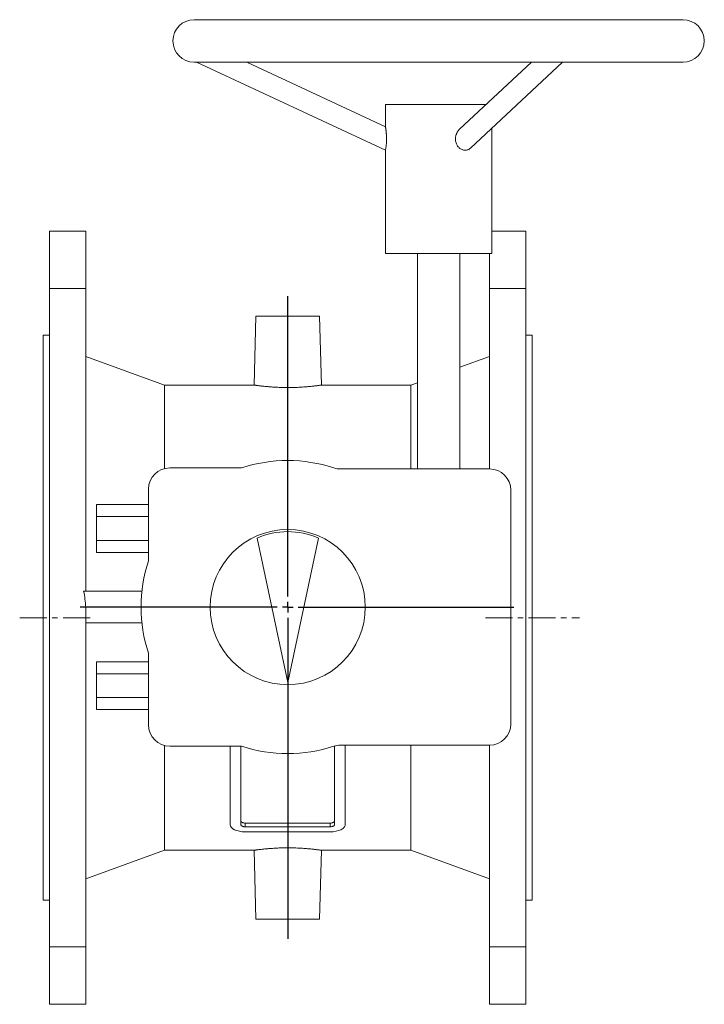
# Model space of a CAD drawing. Header units: millimetres. Extents: x -37 to 911, y -96 to 730.
# Tile 5 of 5: x 589 to 911, y 266 to 730. Entities that reach past the tile are written whole.
import ezdxf

# ---------------------------------------------------------------- set-up
doc = ezdxf.new("R2010")
doc.units = ezdxf.units.MM
doc.linetypes.add('CENTERX2', pattern=[20.32, 12.7, -2.54, 2.54, -2.54])
doc.layers.add('FORMAT', color=7, linetype='Continuous')

# ---------------------------------------------------------------- blocks, each defined once
blk = doc.blocks.new('SW_CENTERMARKSYMBOL_1')
at = {"layer": 'FORMAT', "color": 0}
for p, q in [((0, 5), (0, 146.33)), ((-5, 0), (-97.62, 0)), ((0, 0), (-2.5, 0)), ((0, 0), (0, 2.5)), ((0, 0), (0, -2.5)), ((0, 0), (2.5, 0)), ((5, 0), (106.38, 0)), ((0, -5), (0, -156.12))]:
    blk.add_line(p, q, dxfattribs=at)

msp = doc.modelspace()

# ---------------------------------------------------------------- linework, layer by layer
at = {"color": 7, "linetype": 'Continuous', "lineweight": 15}
for p, q in [((901.07, 729.78), (671.07, 729.78)), ((671.07, 709.78), (901.07, 709.78)), ((672.19, 709.78), (761.07, 668.33)), ((761.07, 679.37), (695.86, 709.78)), ((829.76, 709.78), (795.93, 678.22)), ((801.04, 669.32), (844.42, 709.78)), ((761.07, 689.78), (761.07, 679.36)), ((761.07, 689.78), (808.32, 689.78)), ((811.07, 619.78), (811.07, 678.67)), ((761.07, 668.33), (761.07, 619.78)), ((620.07, 630.28), (603.07, 630.28)), ((603.07, 603.2), (603.07, 630.28)), ((620.07, 603.2), (620.07, 630.28)), ((811.07, 630.28), (827.07, 630.28)), ((827.07, 603.2), (827.07, 630.28)), ((761.07, 619.78), (811.07, 619.78)), ((776.07, 619.78), (776.07, 518.28)), ((796.07, 518.28), (796.07, 619.78)), ((810.07, 603.2), (810.07, 619.78)), ((603.07, 293.36), (603.07, 603.2)), ((620.07, 603.2), (603.07, 603.2)), ((620.07, 460.78), (620.07, 603.2)), ((810.07, 518.28), (810.07, 603.2)), ((810.07, 603.2), (827.07, 603.2)), ((827.07, 293.36), (827.07, 603.2)), ((700.07, 590.28), (699.22, 557.78)), ((700.07, 590.28), (730.07, 590.28)), ((730.92, 557.78), (730.07, 590.28)), ((603.07, 581.28), (600.07, 581.28)), ((600.07, 315.28), (600.07, 581.28)), ((830.07, 581.28), (827.07, 581.28)), ((830.07, 315.28), (830.07, 581.28)), ((657.16, 557.78), (620.07, 571.28)), ((810.07, 571.28), (796.07, 566.18)), ((699.23, 557.78), (657.16, 557.78)), ((657.16, 518.48), (657.16, 557.78)), ((772.98, 557.78), (730.91, 557.78)), ((776.07, 558.9), (772.98, 557.78)), ((772.98, 518.28), (772.98, 557.78)), ((693.37, 518.78), (659.57, 518.78)), ((810.07, 518.28), (739.89, 518.28)), ((649.57, 508.78), (649.57, 474.98)), ((820.07, 398.28), (820.07, 508.28)), ((625.07, 495.92), (625.07, 501.56)), ((649.57, 501.56), (625.07, 501.56)), ((625.07, 484.64), (625.07, 495.92)), ((649.57, 495.92), (625.07, 495.92)), ((649.57, 484.64), (625.07, 484.64)), ((625.07, 479), (625.07, 484.64)), ((715.07, 417.78), (700.63, 485.71)), ((715.07, 417.78), (729.51, 485.71)), ((649.57, 479), (625.07, 479)), ((619.07, 460.78), (646.48, 460.78)), ((620.07, 293.36), (620.07, 453.28)), ((620.07, 445.78), (646.48, 445.78)), ((649.57, 431.58), (649.57, 397.78)), ((649.57, 427.56), (625.07, 427.56)), ((625.07, 421.92), (625.07, 427.56)), ((649.57, 421.92), (625.07, 421.92)), ((625.07, 410.64), (625.07, 421.92)), ((649.57, 410.64), (625.07, 410.64)), ((625.07, 405), (625.07, 410.64)), ((649.57, 405), (625.07, 405)), ((657.16, 338.78), (657.16, 388.07)), ((659.57, 387.78), (693.37, 387.78)), ((688.07, 350.83), (688.07, 387.78)), ((693.07, 350.83), (693.07, 387.78)), ((737.07, 387.87), (737.07, 350.83)), ((739.89, 388.28), (810.07, 388.28)), ((742.07, 388.28), (742.07, 350.83)), ((772.98, 338.78), (772.98, 388.28)), ((810.07, 293.36), (810.07, 388.28)), ((735.07, 351.6), (695.07, 351.6)), ((735.07, 349.83), (695.07, 349.83)), ((735.07, 347.47), (695.07, 347.47)), ((620.07, 325.28), (657.16, 338.78)), ((657.16, 338.78), (699.23, 338.78)), ((699.22, 338.78), (700.07, 306.28)), ((730.07, 306.28), (730.92, 338.78)), ((730.91, 338.78), (772.98, 338.78)), ((772.98, 338.78), (810.07, 325.28)), ((600.07, 315.28), (603.07, 315.28)), ((827.07, 315.28), (830.07, 315.28)), ((700.07, 306.28), (730.07, 306.28)), ((620.07, 293.36), (603.07, 293.36)), ((603.07, 293.36), (603.07, 266.28)), ((620.07, 293.36), (620.07, 266.28)), ((810.07, 293.36), (827.07, 293.36)), ((810.07, 293.36), (810.07, 266.28)), ((827.07, 293.36), (827.07, 266.28)), ((620.07, 266.28), (603.07, 266.28)), ((810.07, 266.28), (827.07, 266.28))]:
    msp.add_line(p, q, dxfattribs=at)
at = {"color": 8, "linetype": 'Continuous', "lineweight": 0}
for p, q in [((695.07, 351.6), (695.07, 349.83)), ((735.07, 351.6), (735.07, 349.83))]:
    msp.add_line(p, q, dxfattribs=at)
at = {"color": 7, "linetype": 'Continuous', "lineweight": 15}
msp.add_circle((715.07, 453.28), 36.5, dxfattribs=at)
for centre, radius, start, end in [((671.07, 719.78), 10, 90, 270), ((901.07, 719.78), 10, 270, 90), ((715.07, 453.28), 69, 71.6893, 108.3274), ((659.57, 508.78), 10, 90, 180), ((739.89, 528.28), 10, 251.6893, 270), ((810.07, 508.28), 10, 0, 90), ((715.07, 453.28), 35.5, 66, 114), ((715.07, 453.28), 69, 161.6726, 198.3274), ((659.57, 397.78), 10, 180, 270), ((810.07, 398.28), 10, 270, 0), ((715.07, 453.28), 69, 251.6726, 288.3107), ((739.89, 378.28), 10, 90, 108.3107)]:
    msp.add_arc(centre, radius, start, end, dxfattribs=at)
msp.add_ellipse((180.85, 448.28), major_axis=(439.41, 0), ratio=0.386878, start_param=0.029416, end_param=0.073596, dxfattribs=at)
for points, knots in [([(761.07, 668.33), (761.07, 668.35), (761.08, 668.37), (761.12, 668.58), (761.18, 668.91), (761.25, 669.36), (761.34, 669.93), (761.42, 670.58), (761.49, 671.32), (761.54, 672.13), (761.57, 673), (761.58, 673.92), (761.56, 674.7), (761.53, 675.33), (761.5, 675.81), (761.46, 676.27), (761.42, 676.74), (761.38, 677.18), (761.33, 677.6), (761.28, 677.97), (761.23, 678.32), (761.19, 678.63), (761.14, 678.93), (761.1, 679.18), (761.07, 679.34), (761.07, 679.35), (761.07, 679.36)], [0, 0, 0, 0, 0.048817, 0.099055, 0.14787, 0.19809, 0.247156, 0.297582, 0.347857, 0.399444, 0.45264, 0.507144, 0.565087, 0.594805, 0.624523, 0.655732, 0.68694, 0.719079, 0.751216, 0.781842, 0.812465, 0.844308, 0.876143, 0.919629, 0.96433, 1, 1, 1, 1]), ([(793.99, 673.62), (793.99, 673.79), (794, 674.13), (794.07, 674.65), (794.17, 675.16), (794.32, 675.67), (794.5, 676.15), (794.72, 676.62), (794.97, 677.07), (795.26, 677.49), (795.58, 677.87), (795.8, 678.12), (795.93, 678.22), (795.93, 678.22)], [0, 0, 0, 0, 0.099052, 0.198108, 0.300075, 0.402045, 0.501068, 0.60009, 0.702019, 0.803941, 0.901937, 0.99992, 1, 1, 1, 1]), ([(801.04, 669.32), (800.87, 669.18), (800.52, 668.88), (799.9, 668.57), (799.22, 668.37), (798.51, 668.31), (797.79, 668.39), (797.09, 668.61), (796.41, 668.95), (795.78, 669.41), (795.23, 669.98), (794.76, 670.65), (794.39, 671.39), (794.15, 672.15), (794.01, 672.9), (794, 673.38), (793.99, 673.62)], [0, 0, 0, 0, 0.0656176, 0.1418633, 0.2138512, 0.2879556, 0.3594627, 0.4330439, 0.5045643, 0.5781321, 0.6501654, 0.7241926, 0.7980883, 0.873906, 0.9364635, 1, 1, 1, 1]), ([(703.9, 557.2), (703.6, 557.23), (702.99, 557.29), (702.17, 557.39), (701.44, 557.48), (700.8, 557.56), (700.27, 557.63), (699.84, 557.69), (699.51, 557.74), (699.31, 557.77), (699.22, 557.78), (699.23, 557.78), (699.23, 557.78)], [0, 0, 0, 0, 0.10542, 0.21084, 0.31931, 0.427779, 0.533205, 0.63863, 0.747154, 0.855677, 0.960484, 1, 1, 1, 1]), ([(730.91, 557.78), (730.91, 557.78), (730.93, 557.78), (730.85, 557.77), (730.66, 557.74), (730.36, 557.7), (729.95, 557.64), (729.43, 557.57), (728.82, 557.49), (728.12, 557.41), (727.31, 557.31), (726.41, 557.21), (725.44, 557.12), (724.4, 557.02), (723.28, 556.93), (722.1, 556.85), (720.87, 556.77), (719.61, 556.71), (718.3, 556.67), (716.98, 556.63), (715.65, 556.62), (714.33, 556.62), (713, 556.64), (711.69, 556.67), (710.41, 556.72), (709.17, 556.78), (707.96, 556.85), (706.92, 556.93), (706.03, 557), (705.29, 557.06), (704.58, 557.13), (704.13, 557.17), (703.9, 557.2)], [0, 0, 0, 0, 0.008462, 0.04479, 0.079847, 0.114904, 0.150974, 0.187043, 0.222213, 0.257383, 0.293558, 0.329734, 0.365174, 0.400614, 0.437085, 0.473555, 0.50895, 0.544344, 0.580789, 0.617233, 0.652257, 0.68728, 0.723333, 0.759385, 0.794236, 0.829087, 0.864935, 0.900784, 0.925419, 0.950055, 0.975027, 1, 1, 1, 1]), ([(695.07, 351.6), (694.94, 351.6), (694.8, 351.61), (694.54, 351.64), (694.41, 351.66), (694.17, 351.71), (694.05, 351.74), (693.84, 351.81), (693.73, 351.85), (693.46, 351.99), (693.32, 352.1), (693.17, 352.28), (693.13, 352.34), (693.08, 352.47), (693.07, 352.53), (693.07, 352.6)], [0, 0, 0, 0, 0.125, 0.125, 0.25, 0.25, 0.375, 0.375, 0.5, 0.5, 0.75, 0.75, 0.875, 0.875, 1, 1, 1, 1]), ([(737.07, 352.6), (737.07, 352.53), (737.06, 352.47), (737.01, 352.34), (736.97, 352.28), (736.87, 352.16), (736.81, 352.1), (736.67, 352), (736.59, 351.95), (736.41, 351.85), (736.31, 351.81), (736.09, 351.74), (735.97, 351.71), (735.61, 351.63), (735.34, 351.6), (735.07, 351.6)], [0, 0, 0, 0, 0.125, 0.125, 0.25, 0.25, 0.375, 0.375, 0.5, 0.5, 0.625, 0.625, 0.75, 0.75, 1, 1, 1, 1]), ([(688.07, 350.83), (688.07, 349.91), (688.8, 349.05), (690.71, 348.14), (691.48, 347.89), (693.19, 347.56), (694.12, 347.47), (695.07, 347.47)], [0, 0, 0, 0, 0.5, 0.5, 0.75, 0.75, 1, 1, 1, 1]), ([(695.07, 349.83), (694.94, 349.83), (694.8, 349.84), (694.54, 349.87), (694.41, 349.89), (694.17, 349.94), (694.05, 349.97), (693.84, 350.04), (693.73, 350.08), (693.46, 350.22), (693.32, 350.33), (693.17, 350.51), (693.13, 350.57), (693.08, 350.7), (693.07, 350.77), (693.07, 350.83)], [0, 0, 0, 0, 0.125, 0.125, 0.25, 0.25, 0.375, 0.375, 0.5, 0.5, 0.75, 0.75, 0.875, 0.875, 1, 1, 1, 1]), ([(737.07, 350.83), (737.07, 350.77), (737.06, 350.7), (737.01, 350.58), (736.97, 350.51), (736.87, 350.39), (736.81, 350.34), (736.67, 350.23), (736.59, 350.18), (736.41, 350.09), (736.31, 350.04), (736.09, 349.97), (735.97, 349.94), (735.61, 349.86), (735.34, 349.83), (735.07, 349.83)], [0, 0, 0, 0, 0.125, 0.125, 0.25, 0.25, 0.375, 0.375, 0.5, 0.5, 0.625, 0.625, 0.75, 0.75, 1, 1, 1, 1]), ([(735.07, 347.47), (736.97, 347.47), (738.8, 347.83), (740.71, 348.75), (741.21, 349.12), (741.9, 349.93), (742.07, 350.37), (742.07, 350.83)], [0, 0, 0, 0, 0.5, 0.5, 0.75, 0.75, 1, 1, 1, 1]), ([(703.9, 339.36), (703.6, 339.33), (702.99, 339.26), (702.17, 339.17), (701.44, 339.08), (700.8, 339), (700.27, 338.93), (699.84, 338.87), (699.51, 338.82), (699.31, 338.79), (699.22, 338.78), (699.23, 338.78), (699.23, 338.78)], [0, 0, 0, 0, 0.10542, 0.21084, 0.31931, 0.427779, 0.533205, 0.63863, 0.747154, 0.855677, 0.960484, 1, 1, 1, 1]), ([(730.91, 338.78), (730.91, 338.78), (730.93, 338.78), (730.85, 338.79), (730.66, 338.82), (730.36, 338.86), (729.95, 338.92), (729.43, 338.98), (728.82, 339.06), (728.12, 339.15), (727.31, 339.25), (726.41, 339.34), (725.44, 339.44), (724.4, 339.54), (723.28, 339.63), (722.1, 339.71), (720.87, 339.78), (719.61, 339.84), (718.3, 339.89), (716.98, 339.92), (715.65, 339.94), (714.33, 339.94), (713, 339.92), (711.69, 339.89), (710.41, 339.84), (709.17, 339.78), (707.96, 339.7), (706.92, 339.63), (706.03, 339.56), (705.29, 339.49), (704.58, 339.43), (704.13, 339.38), (703.9, 339.36)], [0, 0, 0, 0, 0.008462, 0.04479, 0.079847, 0.114904, 0.150974, 0.187043, 0.222213, 0.257383, 0.293558, 0.329734, 0.365174, 0.400614, 0.437085, 0.473555, 0.50895, 0.544344, 0.580789, 0.617233, 0.652257, 0.68728, 0.723333, 0.759385, 0.794236, 0.829087, 0.864935, 0.900784, 0.925419, 0.950055, 0.975027, 1, 1, 1, 1])]:
    msp.add_open_spline(points, degree=3, knots=knots, dxfattribs=at)
at = {"layer": 'FORMAT', "color": 7, "linetype": 'CENTERX2', "lineweight": 0}
for p, q in [((622.07, 448.28), (588.98, 448.28)), ((808.07, 448.28), (852.29, 448.28))]:
    msp.add_line(p, q, dxfattribs=at)

# ---------------------------------------------------------------- block references
at = {"layer": 'FORMAT', "color": 7}
msp.add_blockref('SW_CENTERMARKSYMBOL_1', (715.07, 453.28), dxfattribs=at)

doc.saveas('drawing.dxf')
